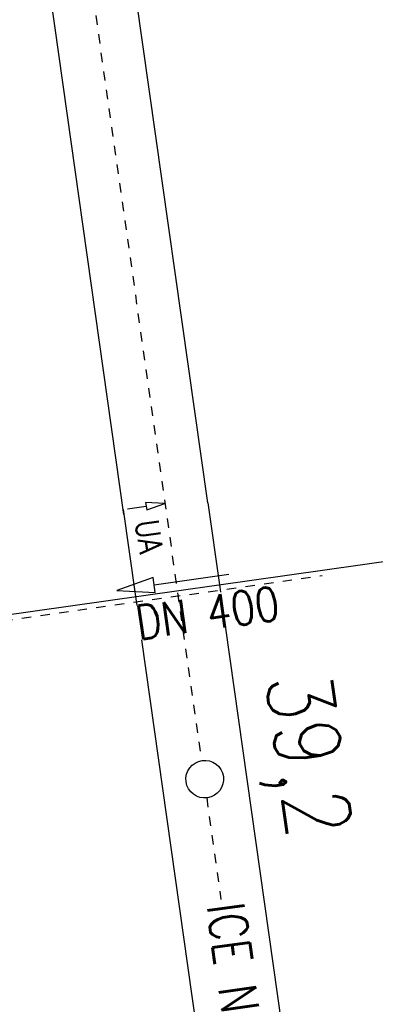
# Model space of a CAD drawing. Extents: x 446388 to 447135, y 445359 to 446567.
# Tile 8 of 39: x 446620 to 446639, y 445536 to 445588. Entities that reach past the tile are written whole.
import ezdxf

# ---------------------------------------------------------------- set-up
doc = ezdxf.new("R2010")
doc.units = 0
doc.header["$LTSCALE"] = 2
doc.header["$MEASUREMENT"] = 0
for name, pattern in [('ACAD_ISO10W100W', [0.5, 0.25, -0.25]), ('AUSGEZOGEN', [0]), ('STRICHLINIEX2', [0.5, 0.25, -0.25])]:
    doc.linetypes.add(name, pattern=pattern)
for name, color, linetype in [('Bahnachse', 7, 'CONTINUOUS'), ('Durchlässe', 15, 'CONTINUOUS'), ('FBR', 8, 'CONTINUOUS'), ('Gleisachse', 7, 'CONTINUOUS'), ('Planeinteilung', 6, 'CONTINUOUS'), ('RAHMEN', 250, 'AUSGEZOGEN'), ('SCHRIFT', 7, 'AUSGEZOGEN')]:
    doc.layers.add(name, color=color, linetype=linetype)
doc.styles.add('ROMANS', font='romans.shx', dxfattribs={"width": 0.8})

# ---------------------------------------------------------------- blocks, each defined once
blk = doc.blocks.new('1135594')
at = {"layer": 'RAHMEN'}
blk.add_line((950, 5), (950, 589), dxfattribs=at)

msp = doc.modelspace()

# ---------------------------------------------------------------- linework, layer by layer
at = {"layer": 'Bahnachse', "linetype": 'Continuous'}
for p, q in [((446627.713, 445562.431), (446626.695, 445562.485)), ((446626.695, 445562.485), (446626.724, 445562.287)), ((446626.753, 445562.089), (446627.713, 445562.431)), ((446625.734, 445562.143), (446626.724, 445562.287)), ((446626.724, 445562.287), (446626.753, 445562.089))]:
    msp.add_line(p, q, dxfattribs=at)
at = {"layer": 'Bahnachse', "linetype": 'ACAD_ISO10W100W'}
msp.add_line((446629.939, 445546.783), (446630.699, 445541.38), dxfattribs=at)
at = {"layer": 'Bahnachse', "linetype": 'ACAD_ISO10W100W', "flags": 128}
msp.add_lwpolyline([(446615.903, 445645.793), (446629.658, 445548.762)], dxfattribs=at)
at = {"layer": 'Bahnachse', "linetype": 'Continuous'}
msp.add_ellipse((446629.835, 445547.778), major_axis=(0.707, 0.707), ratio=1, start_param=4.066813, end_param=10.349998, dxfattribs=at)
at = {"layer": 'Durchlässe', "linetype": 'STRICHLINIEX2'}
msp.add_line((446615.165, 445555.628), (446636.069, 445558.603), dxfattribs=at)
at = {"layer": 'Durchlässe', "linetype": 'Continuous'}
for p, q in [((446627.095, 445558.491), (446625.171, 445557.813)), ((446627.208, 445557.699), (446627.095, 445558.491)), ((446631.111, 445558.659), (446627.151, 445558.095)), ((446625.171, 445557.813), (446627.208, 445557.699))]:
    msp.add_line(p, q, dxfattribs=at)
at = {"layer": 'FBR'}
for points in [[(446586.887, 446089.829, 0.000001), (446588.957, 446075.27, 0.000001), (446590.43, 446064.906, 0.000008)], [(446614.873, 445892.351, 0.000003), (446616.861, 445878.272, 0.000004), (446618.356, 445867.684, 0.000022), (446620.706, 445851.047, 0.000045)]]:
    msp.add_lwpolyline(points, format="xyb", dxfattribs=at)
at = {"layer": 'Gleisachse', "linetype": 'Continuous'}
for p, q in [((446621.89, 445619.669), (446629.981, 445562.468)), ((446617.435, 445619.039), (446625.525, 445561.838)), ((446630.002, 445562.471), (446630.616, 445558.109)), ((446625.508, 445562.117), (446626.161, 445557.478)), ((446630.616, 445558.109), (446630.672, 445557.714)), ((446626.161, 445557.478), (446626.227, 445557.011)), ((446630.923, 445555.928), (446645.333, 445453.567)), ((446626.483, 445555.187), (446640.877, 445452.939))]:
    msp.add_line(p, q, dxfattribs=at)

# ---------------------------------------------------------------- block references
at = {"layer": 'Planeinteilung', "linetype": 'Continuous', "rotation": 278.0670474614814}
msp.add_blockref('1135594', (446387.842, 446483.194), dxfattribs=at)

# ---------------------------------------------------------------- texts
at = {"layer": 'Bahnachse', "linetype": 'Continuous', "style": 'ROMANS', "oblique": 360}
for s, height, width, p in [('UA', 1.25, 0.833667, (446626.137, 445561.478)), ('39,2', 3.5, 0.8337, (446633.039, 445553.163))]:
    msp.add_text(s, height=height, rotation=278.0112, dxfattribs=dict(at, width=width)).set_placement(p)
at = {"layer": 'Durchlässe', "linetype": 'Continuous', "style": 'ROMANS', "oblique": 360, "width": 0.8337}
msp.add_text('DN 400', height=1.8, rotation=8.1012, dxfattribs=at).set_placement((446626.32, 445555.181))
at = {"layer": 'SCHRIFT', "style": 'ROMANS', "width": 0.8}
msp.add_text('ICE Nürnberg-München', height=2, rotation=278.0671, dxfattribs=at).set_placement((446629.936, 445541.062))

doc.saveas('drawing.dxf')
